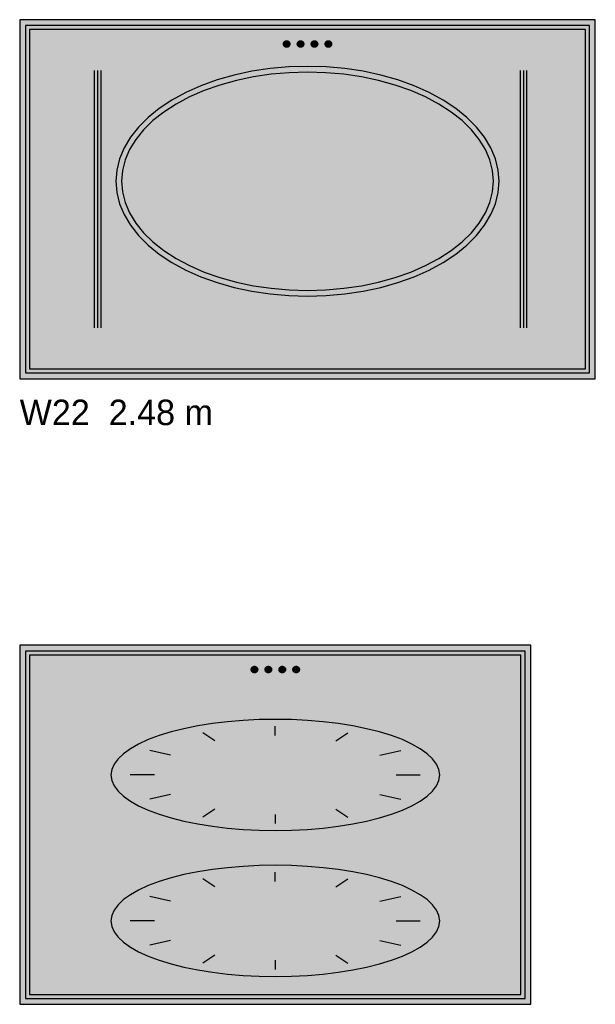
# Model space of a CAD drawing. Header units: metres. Extents: x 0 to 18.5, y -15.3 to 1.8.
# Tile 12 of 17: x 9.6 to 12.1, y -10.8 to -6.6. Entities that reach past the tile are written whole.
import ezdxf

# ---------------------------------------------------------------- set-up
doc = ezdxf.new("R2010")
doc.units = ezdxf.units.M

# ---------------------------------------------------------------- blocks, each defined once
blk = doc.blocks.new('NC_N1_ELEV_W22')
at = {"true_color": 0xf6f5ef}
h = blk.add_hatch(color=256, dxfattribs=at)
h.dxf.hatch_style = 1
h.paths.add_polyline_path([(2.484, 0), (2.484, 1.55), (0, 1.55), (0, 0)])
h = blk.add_hatch(color=256, dxfattribs=at)
h.dxf.hatch_style = 1
h.paths.add_polyline_path([(2.459, 0.025), (2.459, 1.525), (0.025, 1.525), (0.025, 0.025)])
at = {"true_color": 0xa38246}
h = blk.add_hatch(color=256, dxfattribs=at)
h.dxf.hatch_style = 1
h.paths.add_polyline_path([(1.166, 1.445), (1.1659, 1.4436), (1.1657, 1.4423), (1.1654, 1.4409), (1.1649, 1.4396), (1.1643, 1.4384), (1.1636, 1.4372), (1.1628, 1.4361), (1.1619, 1.4351), (1.1609, 1.4342), (1.1598, 1.4334), (1.1586, 1.4327), (1.1574, 1.4321), (1.1561, 1.4316), (1.1547, 1.4313), (1.1534, 1.4311), (1.152, 1.431), (1.1506, 1.4311), (1.1493, 1.4313), (1.1479, 1.4316), (1.1466, 1.4321), (1.1454, 1.4327), (1.1442, 1.4334), (1.1431, 1.4342), (1.1421, 1.4351), (1.1412, 1.4361), (1.1404, 1.4372), (1.1397, 1.4384), (1.1391, 1.4396), (1.1386, 1.4409), (1.1383, 1.4423), (1.1381, 1.4436), (1.138, 1.445), (1.1381, 1.4464), (1.1383, 1.4477), (1.1386, 1.4491), (1.1391, 1.4504), (1.1397, 1.4516), (1.1404, 1.4528), (1.1412, 1.4539), (1.1421, 1.4549), (1.1431, 1.4558), (1.1442, 1.4566), (1.1454, 1.4573), (1.1466, 1.4579), (1.1479, 1.4584), (1.1493, 1.4587), (1.1506, 1.4589), (1.152, 1.459), (1.1534, 1.4589), (1.1547, 1.4587), (1.1561, 1.4584), (1.1574, 1.4579), (1.1586, 1.4573), (1.1598, 1.4566), (1.1609, 1.4558), (1.1619, 1.4549), (1.1628, 1.4539), (1.1636, 1.4528), (1.1643, 1.4516), (1.1649, 1.4504), (1.1654, 1.4491), (1.1657, 1.4477), (1.1659, 1.4464)])
h = blk.add_hatch(color=256, dxfattribs=at)
h.dxf.hatch_style = 1
h.paths.add_polyline_path([(1.226, 1.445), (1.2259, 1.4436), (1.2257, 1.4423), (1.2254, 1.4409), (1.2249, 1.4396), (1.2243, 1.4384), (1.2236, 1.4372), (1.2228, 1.4361), (1.2219, 1.4351), (1.2209, 1.4342), (1.2198, 1.4334), (1.2186, 1.4327), (1.2174, 1.4321), (1.2161, 1.4316), (1.2147, 1.4313), (1.2134, 1.4311), (1.212, 1.431), (1.2106, 1.4311), (1.2093, 1.4313), (1.2079, 1.4316), (1.2066, 1.4321), (1.2054, 1.4327), (1.2042, 1.4334), (1.2031, 1.4342), (1.2021, 1.4351), (1.2012, 1.4361), (1.2004, 1.4372), (1.1997, 1.4384), (1.1991, 1.4396), (1.1986, 1.4409), (1.1983, 1.4423), (1.1981, 1.4436), (1.198, 1.445), (1.1981, 1.4464), (1.1983, 1.4477), (1.1986, 1.4491), (1.1991, 1.4504), (1.1997, 1.4516), (1.2004, 1.4528), (1.2012, 1.4539), (1.2021, 1.4549), (1.2031, 1.4558), (1.2042, 1.4566), (1.2054, 1.4573), (1.2066, 1.4579), (1.2079, 1.4584), (1.2093, 1.4587), (1.2106, 1.4589), (1.212, 1.459), (1.2134, 1.4589), (1.2147, 1.4587), (1.2161, 1.4584), (1.2174, 1.4579), (1.2186, 1.4573), (1.2198, 1.4566), (1.2209, 1.4558), (1.2219, 1.4549), (1.2228, 1.4539), (1.2236, 1.4528), (1.2243, 1.4516), (1.2249, 1.4504), (1.2254, 1.4491), (1.2257, 1.4477), (1.2259, 1.4464)])
h = blk.add_hatch(color=256, dxfattribs=at)
h.dxf.hatch_style = 1
h.paths.add_polyline_path([(1.286, 1.445), (1.2859, 1.4436), (1.2857, 1.4423), (1.2854, 1.4409), (1.2849, 1.4396), (1.2843, 1.4384), (1.2836, 1.4372), (1.2828, 1.4361), (1.2819, 1.4351), (1.2809, 1.4342), (1.2798, 1.4334), (1.2786, 1.4327), (1.2774, 1.4321), (1.2761, 1.4316), (1.2747, 1.4313), (1.2734, 1.4311), (1.272, 1.431), (1.2706, 1.4311), (1.2693, 1.4313), (1.2679, 1.4316), (1.2666, 1.4321), (1.2654, 1.4327), (1.2642, 1.4334), (1.2631, 1.4342), (1.2621, 1.4351), (1.2612, 1.4361), (1.2604, 1.4372), (1.2597, 1.4384), (1.2591, 1.4396), (1.2586, 1.4409), (1.2583, 1.4423), (1.2581, 1.4436), (1.258, 1.445), (1.2581, 1.4464), (1.2583, 1.4477), (1.2586, 1.4491), (1.2591, 1.4504), (1.2597, 1.4516), (1.2604, 1.4528), (1.2612, 1.4539), (1.2621, 1.4549), (1.2631, 1.4558), (1.2642, 1.4566), (1.2654, 1.4573), (1.2666, 1.4579), (1.2679, 1.4584), (1.2693, 1.4587), (1.2706, 1.4589), (1.272, 1.459), (1.2734, 1.4589), (1.2747, 1.4587), (1.2761, 1.4584), (1.2774, 1.4579), (1.2786, 1.4573), (1.2798, 1.4566), (1.2809, 1.4558), (1.2819, 1.4549), (1.2828, 1.4539), (1.2836, 1.4528), (1.2843, 1.4516), (1.2849, 1.4504), (1.2854, 1.4491), (1.2857, 1.4477), (1.2859, 1.4464)])
h = blk.add_hatch(color=256, dxfattribs=at)
h.dxf.hatch_style = 1
h.paths.add_polyline_path([(1.346, 1.445), (1.3459, 1.4436), (1.3457, 1.4423), (1.3454, 1.4409), (1.3449, 1.4396), (1.3443, 1.4384), (1.3436, 1.4372), (1.3428, 1.4361), (1.3419, 1.4351), (1.3409, 1.4342), (1.3398, 1.4334), (1.3386, 1.4327), (1.3374, 1.4321), (1.3361, 1.4316), (1.3347, 1.4313), (1.3334, 1.4311), (1.332, 1.431), (1.3306, 1.4311), (1.3293, 1.4313), (1.3279, 1.4316), (1.3266, 1.4321), (1.3254, 1.4327), (1.3242, 1.4334), (1.3231, 1.4342), (1.3221, 1.4351), (1.3212, 1.4361), (1.3204, 1.4372), (1.3197, 1.4384), (1.3191, 1.4396), (1.3186, 1.4409), (1.3183, 1.4423), (1.3181, 1.4436), (1.318, 1.445), (1.3181, 1.4464), (1.3183, 1.4477), (1.3186, 1.4491), (1.3191, 1.4504), (1.3197, 1.4516), (1.3204, 1.4528), (1.3212, 1.4539), (1.3221, 1.4549), (1.3231, 1.4558), (1.3242, 1.4566), (1.3254, 1.4573), (1.3266, 1.4579), (1.3279, 1.4584), (1.3293, 1.4587), (1.3306, 1.4589), (1.332, 1.459), (1.3334, 1.4589), (1.3347, 1.4587), (1.3361, 1.4584), (1.3374, 1.4579), (1.3386, 1.4573), (1.3398, 1.4566), (1.3409, 1.4558), (1.3419, 1.4549), (1.3428, 1.4539), (1.3436, 1.4528), (1.3443, 1.4516), (1.3449, 1.4504), (1.3454, 1.4491), (1.3457, 1.4477), (1.3459, 1.4464)])
at = {"true_color": 0xd2dee5}
h = blk.add_hatch(color=256, dxfattribs=at)
h.dxf.hatch_style = 1
h.paths.add_polyline_path([(2.0694, 0.8525), (2.0654, 0.9011), (2.0535, 0.9493), (2.0338, 0.9965), (2.0064, 1.0423), (1.9717, 1.0863), (1.93, 1.1281), (1.8816, 1.1672), (1.8271, 1.2032), (1.7669, 1.2359), (1.7017, 1.2649), (1.632, 1.2899), (1.5586, 1.3107), (1.4822, 1.3271), (1.4034, 1.339), (1.3231, 1.3461), (1.242, 1.3485), (1.1609, 1.3461), (1.0806, 1.339), (1.0018, 1.3271), (0.9254, 1.3107), (0.852, 1.2899), (0.7823, 1.2649), (0.7171, 1.2359), (0.6569, 1.2032), (0.6024, 1.1672), (0.554, 1.1281), (0.5123, 1.0863), (0.4776, 1.0423), (0.4502, 0.9965), (0.4305, 0.9493), (0.4186, 0.9011), (0.4146, 0.8525), (0.4186, 0.8039), (0.4305, 0.7557), (0.4502, 0.7085), (0.4776, 0.6627), (0.5123, 0.6187), (0.554, 0.5769), (0.6024, 0.5378), (0.6569, 0.5018), (0.7171, 0.4691), (0.7823, 0.4401), (0.852, 0.4151), (0.9254, 0.3943), (1.0018, 0.3779), (1.0806, 0.366), (1.1609, 0.3589), (1.242, 0.3565), (1.3231, 0.3589), (1.4034, 0.366), (1.4822, 0.3779), (1.5586, 0.3943), (1.632, 0.4151), (1.7017, 0.4401), (1.7669, 0.4691), (1.8271, 0.5018), (1.8816, 0.5378), (1.93, 0.5769), (1.9717, 0.6187), (2.0064, 0.6627), (2.0338, 0.7085), (2.0535, 0.7557), (2.0654, 0.8039)])
at = {"color": 0, "linetype": 'CONTINUOUS', "lineweight": -2, "true_color": 0xa38246}
for points in [[(2.484, 0), (2.484, 1.55), (0, 1.55), (0, 0)], [(2.459, 0.025), (2.459, 1.525), (0.025, 1.525), (0.025, 0.025)], [(2.441, 0.043), (2.441, 1.507), (0.043, 1.507), (0.043, 0.043)], [(2.0694, 0.8525), (2.0654, 0.9011), (2.0535, 0.9493), (2.0338, 0.9965), (2.0064, 1.0423), (1.9717, 1.0863), (1.93, 1.1281), (1.8816, 1.1672), (1.8271, 1.2032), (1.7669, 1.2359), (1.7017, 1.2649), (1.632, 1.2899), (1.5586, 1.3107), (1.4822, 1.3271), (1.4034, 1.339), (1.3231, 1.3461), (1.242, 1.3485), (1.1609, 1.3461), (1.0806, 1.339), (1.0018, 1.3271), (0.9254, 1.3107), (0.852, 1.2899), (0.7823, 1.2649), (0.7171, 1.2359), (0.6569, 1.2032), (0.6024, 1.1672), (0.554, 1.1281), (0.5123, 1.0863), (0.4776, 1.0423), (0.4502, 0.9965), (0.4305, 0.9493), (0.4186, 0.9011), (0.4146, 0.8525), (0.4186, 0.8039), (0.4305, 0.7557), (0.4502, 0.7085), (0.4776, 0.6627), (0.5123, 0.6187), (0.554, 0.5769), (0.6024, 0.5378), (0.6569, 0.5018), (0.7171, 0.4691), (0.7823, 0.4401), (0.852, 0.4151), (0.9254, 0.3943), (1.0018, 0.3779), (1.0806, 0.366), (1.1609, 0.3589), (1.242, 0.3565), (1.3231, 0.3589), (1.4034, 0.366), (1.4822, 0.3779), (1.5586, 0.3943), (1.632, 0.4151), (1.7017, 0.4401), (1.7669, 0.4691), (1.8271, 0.5018), (1.8816, 0.5378), (1.93, 0.5769), (1.9717, 0.6187), (2.0064, 0.6627), (2.0338, 0.7085), (2.0535, 0.7557), (2.0654, 0.8039)], [(2.0444, 0.8525), (2.0405, 0.8987), (2.029, 0.9444), (2.0098, 0.9892), (1.9833, 1.0327), (1.9497, 1.0745), (1.9092, 1.1142), (1.8623, 1.1513), (1.8094, 1.1855), (1.751, 1.2166), (1.6878, 1.2441), (1.6202, 1.2679), (1.5491, 1.2876), (1.4749, 1.3032), (1.3985, 1.3144), (1.3206, 1.3212), (1.242, 1.3235), (1.1634, 1.3212), (1.0855, 1.3144), (1.0091, 1.3032), (0.9349, 1.2876), (0.8638, 1.2679), (0.7962, 1.2441), (0.733, 1.2166), (0.6746, 1.1855), (0.6217, 1.1513), (0.5748, 1.1142), (0.5343, 1.0745), (0.5007, 1.0327), (0.4742, 0.9892), (0.455, 0.9444), (0.4435, 0.8987), (0.4396, 0.8525), (0.4435, 0.8063), (0.455, 0.7606), (0.4742, 0.7158), (0.5007, 0.6723), (0.5343, 0.6305), (0.5748, 0.5908), (0.6217, 0.5537), (0.6746, 0.5195), (0.733, 0.4884), (0.7962, 0.4609), (0.8638, 0.4371), (0.9349, 0.4174), (1.0091, 0.4018), (1.0855, 0.3906), (1.1634, 0.3838), (1.242, 0.3815), (1.3206, 0.3838), (1.3985, 0.3906), (1.4749, 0.4018), (1.5491, 0.4174), (1.6202, 0.4371), (1.6878, 0.4609), (1.751, 0.4884), (1.8094, 0.5195), (1.8623, 0.5537), (1.9092, 0.5908), (1.9497, 0.6305), (1.9833, 0.6723), (2.0098, 0.7158), (2.029, 0.7606), (2.0405, 0.8063)]]:
    blk.add_lwpolyline(points, close=True, dxfattribs=at)
at = {"color": 0, "linetype": 'CONTINUOUS', "lineweight": -2}
for points in [[(1.166, 1.445), (1.1659, 1.4436), (1.1657, 1.4423), (1.1654, 1.4409), (1.1649, 1.4396), (1.1643, 1.4384), (1.1636, 1.4372), (1.1628, 1.4361), (1.1619, 1.4351), (1.1609, 1.4342), (1.1598, 1.4334), (1.1586, 1.4327), (1.1574, 1.4321), (1.1561, 1.4316), (1.1547, 1.4313), (1.1534, 1.4311), (1.152, 1.431), (1.1506, 1.4311), (1.1493, 1.4313), (1.1479, 1.4316), (1.1466, 1.4321), (1.1454, 1.4327), (1.1442, 1.4334), (1.1431, 1.4342), (1.1421, 1.4351), (1.1412, 1.4361), (1.1404, 1.4372), (1.1397, 1.4384), (1.1391, 1.4396), (1.1386, 1.4409), (1.1383, 1.4423), (1.1381, 1.4436), (1.138, 1.445), (1.1381, 1.4464), (1.1383, 1.4477), (1.1386, 1.4491), (1.1391, 1.4504), (1.1397, 1.4516), (1.1404, 1.4528), (1.1412, 1.4539), (1.1421, 1.4549), (1.1431, 1.4558), (1.1442, 1.4566), (1.1454, 1.4573), (1.1466, 1.4579), (1.1479, 1.4584), (1.1493, 1.4587), (1.1506, 1.4589), (1.152, 1.459), (1.1534, 1.4589), (1.1547, 1.4587), (1.1561, 1.4584), (1.1574, 1.4579), (1.1586, 1.4573), (1.1598, 1.4566), (1.1609, 1.4558), (1.1619, 1.4549), (1.1628, 1.4539), (1.1636, 1.4528), (1.1643, 1.4516), (1.1649, 1.4504), (1.1654, 1.4491), (1.1657, 1.4477), (1.1659, 1.4464)], [(1.226, 1.445), (1.2259, 1.4436), (1.2257, 1.4423), (1.2254, 1.4409), (1.2249, 1.4396), (1.2243, 1.4384), (1.2236, 1.4372), (1.2228, 1.4361), (1.2219, 1.4351), (1.2209, 1.4342), (1.2198, 1.4334), (1.2186, 1.4327), (1.2174, 1.4321), (1.2161, 1.4316), (1.2147, 1.4313), (1.2134, 1.4311), (1.212, 1.431), (1.2106, 1.4311), (1.2093, 1.4313), (1.2079, 1.4316), (1.2066, 1.4321), (1.2054, 1.4327), (1.2042, 1.4334), (1.2031, 1.4342), (1.2021, 1.4351), (1.2012, 1.4361), (1.2004, 1.4372), (1.1997, 1.4384), (1.1991, 1.4396), (1.1986, 1.4409), (1.1983, 1.4423), (1.1981, 1.4436), (1.198, 1.445), (1.1981, 1.4464), (1.1983, 1.4477), (1.1986, 1.4491), (1.1991, 1.4504), (1.1997, 1.4516), (1.2004, 1.4528), (1.2012, 1.4539), (1.2021, 1.4549), (1.2031, 1.4558), (1.2042, 1.4566), (1.2054, 1.4573), (1.2066, 1.4579), (1.2079, 1.4584), (1.2093, 1.4587), (1.2106, 1.4589), (1.212, 1.459), (1.2134, 1.4589), (1.2147, 1.4587), (1.2161, 1.4584), (1.2174, 1.4579), (1.2186, 1.4573), (1.2198, 1.4566), (1.2209, 1.4558), (1.2219, 1.4549), (1.2228, 1.4539), (1.2236, 1.4528), (1.2243, 1.4516), (1.2249, 1.4504), (1.2254, 1.4491), (1.2257, 1.4477), (1.2259, 1.4464)], [(1.286, 1.445), (1.2859, 1.4436), (1.2857, 1.4423), (1.2854, 1.4409), (1.2849, 1.4396), (1.2843, 1.4384), (1.2836, 1.4372), (1.2828, 1.4361), (1.2819, 1.4351), (1.2809, 1.4342), (1.2798, 1.4334), (1.2786, 1.4327), (1.2774, 1.4321), (1.2761, 1.4316), (1.2747, 1.4313), (1.2734, 1.4311), (1.272, 1.431), (1.2706, 1.4311), (1.2693, 1.4313), (1.2679, 1.4316), (1.2666, 1.4321), (1.2654, 1.4327), (1.2642, 1.4334), (1.2631, 1.4342), (1.2621, 1.4351), (1.2612, 1.4361), (1.2604, 1.4372), (1.2597, 1.4384), (1.2591, 1.4396), (1.2586, 1.4409), (1.2583, 1.4423), (1.2581, 1.4436), (1.258, 1.445), (1.2581, 1.4464), (1.2583, 1.4477), (1.2586, 1.4491), (1.2591, 1.4504), (1.2597, 1.4516), (1.2604, 1.4528), (1.2612, 1.4539), (1.2621, 1.4549), (1.2631, 1.4558), (1.2642, 1.4566), (1.2654, 1.4573), (1.2666, 1.4579), (1.2679, 1.4584), (1.2693, 1.4587), (1.2706, 1.4589), (1.272, 1.459), (1.2734, 1.4589), (1.2747, 1.4587), (1.2761, 1.4584), (1.2774, 1.4579), (1.2786, 1.4573), (1.2798, 1.4566), (1.2809, 1.4558), (1.2819, 1.4549), (1.2828, 1.4539), (1.2836, 1.4528), (1.2843, 1.4516), (1.2849, 1.4504), (1.2854, 1.4491), (1.2857, 1.4477), (1.2859, 1.4464)], [(1.346, 1.445), (1.3459, 1.4436), (1.3457, 1.4423), (1.3454, 1.4409), (1.3449, 1.4396), (1.3443, 1.4384), (1.3436, 1.4372), (1.3428, 1.4361), (1.3419, 1.4351), (1.3409, 1.4342), (1.3398, 1.4334), (1.3386, 1.4327), (1.3374, 1.4321), (1.3361, 1.4316), (1.3347, 1.4313), (1.3334, 1.4311), (1.332, 1.431), (1.3306, 1.4311), (1.3293, 1.4313), (1.3279, 1.4316), (1.3266, 1.4321), (1.3254, 1.4327), (1.3242, 1.4334), (1.3231, 1.4342), (1.3221, 1.4351), (1.3212, 1.4361), (1.3204, 1.4372), (1.3197, 1.4384), (1.3191, 1.4396), (1.3186, 1.4409), (1.3183, 1.4423), (1.3181, 1.4436), (1.318, 1.445), (1.3181, 1.4464), (1.3183, 1.4477), (1.3186, 1.4491), (1.3191, 1.4504), (1.3197, 1.4516), (1.3204, 1.4528), (1.3212, 1.4539), (1.3221, 1.4549), (1.3231, 1.4558), (1.3242, 1.4566), (1.3254, 1.4573), (1.3266, 1.4579), (1.3279, 1.4584), (1.3293, 1.4587), (1.3306, 1.4589), (1.332, 1.459), (1.3334, 1.4589), (1.3347, 1.4587), (1.3361, 1.4584), (1.3374, 1.4579), (1.3386, 1.4573), (1.3398, 1.4566), (1.3409, 1.4558), (1.3419, 1.4549), (1.3428, 1.4539), (1.3436, 1.4528), (1.3443, 1.4516), (1.3449, 1.4504), (1.3454, 1.4491), (1.3457, 1.4477), (1.3459, 1.4464)]]:
    blk.add_lwpolyline(points, close=True, dxfattribs=at)
at = {"color": 0, "linetype": 'CONTINUOUS', "lineweight": -2, "true_color": 0xa38246}
for points in [[(0.3229, 0.22), (0.3229, 1.33)], [(0.3369, 0.22), (0.3369, 1.33)], [(0.3509, 0.22), (0.3509, 1.33)], [(2.1611, 0.22), (2.1611, 1.33)], [(2.1751, 0.22), (2.1751, 1.33)], [(2.1891, 0.22), (2.1891, 1.33)]]:
    blk.add_lwpolyline(points, dxfattribs=at)
blk = doc.blocks.new('NC_N1_ELEV_W28')
at = {"true_color": 0xf6f5ef}
h = blk.add_hatch(color=256, dxfattribs=at)
h.dxf.hatch_style = 1
h.paths.add_polyline_path([(2.2062, 0), (2.2062, 1.55), (0, 1.55), (0, 0)])
h = blk.add_hatch(color=256, dxfattribs=at)
h.dxf.hatch_style = 1
h.paths.add_polyline_path([(2.1812, 0.025), (2.1812, 1.525), (0.025, 1.525), (0.025, 0.025)])
at = {"true_color": 0xa38246}
h = blk.add_hatch(color=256, dxfattribs=at)
h.dxf.hatch_style = 1
h.paths.add_polyline_path([(1.0271, 1.445), (1.027, 1.4436), (1.0268, 1.4423), (1.0265, 1.4409), (1.026, 1.4396), (1.0254, 1.4384), (1.0247, 1.4372), (1.0239, 1.4361), (1.023, 1.4351), (1.022, 1.4342), (1.0209, 1.4334), (1.0197, 1.4327), (1.0184, 1.4321), (1.0172, 1.4316), (1.0158, 1.4313), (1.0145, 1.4311), (1.0131, 1.431), (1.0117, 1.4311), (1.0104, 1.4313), (1.009, 1.4316), (1.0077, 1.4321), (1.0065, 1.4327), (1.0053, 1.4334), (1.0042, 1.4342), (1.0032, 1.4351), (1.0023, 1.4361), (1.0014, 1.4372), (1.0007, 1.4384), (1.0002, 1.4396), (0.9997, 1.4409), (0.9994, 1.4423), (0.9992, 1.4436), (0.9991, 1.445), (0.9992, 1.4464), (0.9994, 1.4477), (0.9997, 1.4491), (1.0002, 1.4504), (1.0007, 1.4516), (1.0014, 1.4528), (1.0023, 1.4539), (1.0032, 1.4549), (1.0042, 1.4558), (1.0053, 1.4566), (1.0065, 1.4573), (1.0077, 1.4579), (1.009, 1.4584), (1.0104, 1.4587), (1.0117, 1.4589), (1.0131, 1.459), (1.0145, 1.4589), (1.0158, 1.4587), (1.0172, 1.4584), (1.0184, 1.4579), (1.0197, 1.4573), (1.0209, 1.4566), (1.022, 1.4558), (1.023, 1.4549), (1.0239, 1.4539), (1.0247, 1.4528), (1.0254, 1.4516), (1.026, 1.4504), (1.0265, 1.4491), (1.0268, 1.4477), (1.027, 1.4464)])
h = blk.add_hatch(color=256, dxfattribs=at)
h.dxf.hatch_style = 1
h.paths.add_polyline_path([(1.0871, 1.445), (1.087, 1.4436), (1.0868, 1.4423), (1.0865, 1.4409), (1.086, 1.4396), (1.0854, 1.4384), (1.0847, 1.4372), (1.0839, 1.4361), (1.083, 1.4351), (1.082, 1.4342), (1.0809, 1.4334), (1.0797, 1.4327), (1.0784, 1.4321), (1.0772, 1.4316), (1.0758, 1.4313), (1.0745, 1.4311), (1.0731, 1.431), (1.0717, 1.4311), (1.0704, 1.4313), (1.069, 1.4316), (1.0677, 1.4321), (1.0665, 1.4327), (1.0653, 1.4334), (1.0642, 1.4342), (1.0632, 1.4351), (1.0623, 1.4361), (1.0614, 1.4372), (1.0607, 1.4384), (1.0602, 1.4396), (1.0597, 1.4409), (1.0594, 1.4423), (1.0592, 1.4436), (1.0591, 1.445), (1.0592, 1.4464), (1.0594, 1.4477), (1.0597, 1.4491), (1.0602, 1.4504), (1.0607, 1.4516), (1.0614, 1.4528), (1.0623, 1.4539), (1.0632, 1.4549), (1.0642, 1.4558), (1.0653, 1.4566), (1.0665, 1.4573), (1.0677, 1.4579), (1.069, 1.4584), (1.0704, 1.4587), (1.0717, 1.4589), (1.0731, 1.459), (1.0745, 1.4589), (1.0758, 1.4587), (1.0772, 1.4584), (1.0784, 1.4579), (1.0797, 1.4573), (1.0809, 1.4566), (1.082, 1.4558), (1.083, 1.4549), (1.0839, 1.4539), (1.0847, 1.4528), (1.0854, 1.4516), (1.086, 1.4504), (1.0865, 1.4491), (1.0868, 1.4477), (1.087, 1.4464)])
h = blk.add_hatch(color=256, dxfattribs=at)
h.dxf.hatch_style = 1
h.paths.add_polyline_path([(1.1471, 1.445), (1.147, 1.4436), (1.1468, 1.4423), (1.1465, 1.4409), (1.146, 1.4396), (1.1454, 1.4384), (1.1447, 1.4372), (1.1439, 1.4361), (1.143, 1.4351), (1.142, 1.4342), (1.1409, 1.4334), (1.1397, 1.4327), (1.1384, 1.4321), (1.1372, 1.4316), (1.1358, 1.4313), (1.1345, 1.4311), (1.1331, 1.431), (1.1317, 1.4311), (1.1304, 1.4313), (1.129, 1.4316), (1.1277, 1.4321), (1.1265, 1.4327), (1.1253, 1.4334), (1.1242, 1.4342), (1.1232, 1.4351), (1.1223, 1.4361), (1.1214, 1.4372), (1.1207, 1.4384), (1.1202, 1.4396), (1.1197, 1.4409), (1.1194, 1.4423), (1.1192, 1.4436), (1.1191, 1.445), (1.1192, 1.4464), (1.1194, 1.4477), (1.1197, 1.4491), (1.1202, 1.4504), (1.1207, 1.4516), (1.1214, 1.4528), (1.1223, 1.4539), (1.1232, 1.4549), (1.1242, 1.4558), (1.1253, 1.4566), (1.1265, 1.4573), (1.1277, 1.4579), (1.129, 1.4584), (1.1304, 1.4587), (1.1317, 1.4589), (1.1331, 1.459), (1.1345, 1.4589), (1.1358, 1.4587), (1.1372, 1.4584), (1.1384, 1.4579), (1.1397, 1.4573), (1.1409, 1.4566), (1.142, 1.4558), (1.143, 1.4549), (1.1439, 1.4539), (1.1447, 1.4528), (1.1454, 1.4516), (1.146, 1.4504), (1.1465, 1.4491), (1.1468, 1.4477), (1.147, 1.4464)])
h = blk.add_hatch(color=256, dxfattribs=at)
h.dxf.hatch_style = 1
h.paths.add_polyline_path([(1.2071, 1.445), (1.207, 1.4436), (1.2068, 1.4423), (1.2065, 1.4409), (1.206, 1.4396), (1.2054, 1.4384), (1.2047, 1.4372), (1.2039, 1.4361), (1.203, 1.4351), (1.202, 1.4342), (1.2009, 1.4334), (1.1997, 1.4327), (1.1984, 1.4321), (1.1972, 1.4316), (1.1958, 1.4313), (1.1945, 1.4311), (1.1931, 1.431), (1.1917, 1.4311), (1.1904, 1.4313), (1.189, 1.4316), (1.1877, 1.4321), (1.1865, 1.4327), (1.1853, 1.4334), (1.1842, 1.4342), (1.1832, 1.4351), (1.1823, 1.4361), (1.1814, 1.4372), (1.1807, 1.4384), (1.1802, 1.4396), (1.1797, 1.4409), (1.1794, 1.4423), (1.1792, 1.4436), (1.1791, 1.445), (1.1792, 1.4464), (1.1794, 1.4477), (1.1797, 1.4491), (1.1802, 1.4504), (1.1807, 1.4516), (1.1814, 1.4528), (1.1823, 1.4539), (1.1832, 1.4549), (1.1842, 1.4558), (1.1853, 1.4566), (1.1865, 1.4573), (1.1877, 1.4579), (1.189, 1.4584), (1.1904, 1.4587), (1.1917, 1.4589), (1.1931, 1.459), (1.1945, 1.4589), (1.1958, 1.4587), (1.1972, 1.4584), (1.1984, 1.4579), (1.1997, 1.4573), (1.2009, 1.4566), (1.202, 1.4558), (1.203, 1.4549), (1.2039, 1.4539), (1.2047, 1.4528), (1.2054, 1.4516), (1.206, 1.4504), (1.2065, 1.4491), (1.2068, 1.4477), (1.207, 1.4464)])
at = {"true_color": 0xdde0e6}
h = blk.add_hatch(color=256, dxfattribs=at)
h.dxf.hatch_style = 1
h.paths.add_polyline_path([(1.8124, 0.99), (1.809, 1.0135), (1.7988, 1.0368), (1.7818, 1.0597), (1.7584, 1.0818), (1.7286, 1.1031), (1.6928, 1.1233), (1.6514, 1.1423), (1.6046, 1.1597), (1.5531, 1.1755), (1.4972, 1.1896), (1.4374, 1.2017), (1.3745, 1.2117), (1.309, 1.2197), (1.2415, 1.2254), (1.1726, 1.2288), (1.1031, 1.23), (1.0336, 1.2288), (0.9647, 1.2254), (0.8972, 1.2197), (0.8317, 1.2117), (0.7687, 1.2017), (0.709, 1.1896), (0.6531, 1.1755), (0.6015, 1.1597), (0.5548, 1.1423), (0.5133, 1.1233), (0.4775, 1.1031), (0.4478, 1.0818), (0.4243, 1.0597), (0.4074, 1.0368), (0.3972, 1.0135), (0.3938, 0.99), (0.3972, 0.9665), (0.4074, 0.9432), (0.4243, 0.9203), (0.4478, 0.8982), (0.4775, 0.8769), (0.5133, 0.8567), (0.5548, 0.8377), (0.6015, 0.8203), (0.6531, 0.8045), (0.709, 0.7904), (0.7687, 0.7783), (0.8317, 0.7683), (0.8972, 0.7603), (0.9647, 0.7546), (1.0336, 0.7512), (1.1031, 0.75), (1.1726, 0.7512), (1.2415, 0.7546), (1.309, 0.7603), (1.3745, 0.7683), (1.4374, 0.7783), (1.4972, 0.7904), (1.5531, 0.8045), (1.6046, 0.8203), (1.6514, 0.8377), (1.6928, 0.8567), (1.7286, 0.8769), (1.7584, 0.8982), (1.7818, 0.9203), (1.7988, 0.9432), (1.809, 0.9665)])
at = {"true_color": 0xd4e0e6}
h = blk.add_hatch(color=256, dxfattribs=at)
h.dxf.hatch_style = 1
h.paths.add_polyline_path([(1.8124, 0.36), (1.809, 0.3835), (1.7988, 0.4068), (1.7818, 0.4297), (1.7584, 0.4518), (1.7286, 0.4731), (1.6928, 0.4933), (1.6514, 0.5123), (1.6046, 0.5297), (1.5531, 0.5455), (1.4972, 0.5596), (1.4374, 0.5717), (1.3745, 0.5817), (1.309, 0.5897), (1.2415, 0.5954), (1.1726, 0.5988), (1.1031, 0.6), (1.0336, 0.5988), (0.9647, 0.5954), (0.8972, 0.5897), (0.8317, 0.5817), (0.7687, 0.5717), (0.709, 0.5596), (0.6531, 0.5455), (0.6015, 0.5297), (0.5548, 0.5123), (0.5133, 0.4933), (0.4775, 0.4731), (0.4478, 0.4518), (0.4243, 0.4297), (0.4074, 0.4068), (0.3972, 0.3835), (0.3938, 0.36), (0.3972, 0.3365), (0.4074, 0.3132), (0.4243, 0.2903), (0.4478, 0.2682), (0.4775, 0.2469), (0.5133, 0.2267), (0.5548, 0.2077), (0.6015, 0.1903), (0.6531, 0.1745), (0.709, 0.1604), (0.7687, 0.1483), (0.8317, 0.1383), (0.8972, 0.1303), (0.9647, 0.1246), (1.0336, 0.1212), (1.1031, 0.12), (1.1726, 0.1212), (1.2415, 0.1246), (1.309, 0.1303), (1.3745, 0.1383), (1.4374, 0.1483), (1.4972, 0.1604), (1.5531, 0.1745), (1.6046, 0.1903), (1.6514, 0.2077), (1.6928, 0.2267), (1.7286, 0.2469), (1.7584, 0.2682), (1.7818, 0.2903), (1.7988, 0.3132), (1.809, 0.3365)])
at = {"color": 0, "linetype": 'CONTINUOUS', "lineweight": -2, "true_color": 0xa38246}
for points in [[(2.2062, 0), (2.2062, 1.55), (0, 1.55), (0, 0)], [(2.1812, 0.025), (2.1812, 1.525), (0.025, 1.525), (0.025, 0.025)], [(2.1632, 0.043), (2.1632, 1.507), (0.043, 1.507), (0.043, 0.043)], [(1.8124, 0.99), (1.809, 1.0135), (1.7988, 1.0368), (1.7818, 1.0597), (1.7584, 1.0818), (1.7286, 1.1031), (1.6928, 1.1233), (1.6514, 1.1423), (1.6046, 1.1597), (1.5531, 1.1755), (1.4972, 1.1896), (1.4374, 1.2017), (1.3745, 1.2117), (1.309, 1.2197), (1.2415, 1.2254), (1.1726, 1.2288), (1.1031, 1.23), (1.0336, 1.2288), (0.9647, 1.2254), (0.8972, 1.2197), (0.8317, 1.2117), (0.7687, 1.2017), (0.709, 1.1896), (0.6531, 1.1755), (0.6015, 1.1597), (0.5548, 1.1423), (0.5133, 1.1233), (0.4775, 1.1031), (0.4478, 1.0818), (0.4243, 1.0597), (0.4074, 1.0368), (0.3972, 1.0135), (0.3938, 0.99), (0.3972, 0.9665), (0.4074, 0.9432), (0.4243, 0.9203), (0.4478, 0.8982), (0.4775, 0.8769), (0.5133, 0.8567), (0.5548, 0.8377), (0.6015, 0.8203), (0.6531, 0.8045), (0.709, 0.7904), (0.7687, 0.7783), (0.8317, 0.7683), (0.8972, 0.7603), (0.9647, 0.7546), (1.0336, 0.7512), (1.1031, 0.75), (1.1726, 0.7512), (1.2415, 0.7546), (1.309, 0.7603), (1.3745, 0.7683), (1.4374, 0.7783), (1.4972, 0.7904), (1.5531, 0.8045), (1.6046, 0.8203), (1.6514, 0.8377), (1.6928, 0.8567), (1.7286, 0.8769), (1.7584, 0.8982), (1.7818, 0.9203), (1.7988, 0.9432), (1.809, 0.9665)], [(1.8124, 0.36), (1.809, 0.3835), (1.7988, 0.4068), (1.7818, 0.4297), (1.7584, 0.4518), (1.7286, 0.4731), (1.6928, 0.4933), (1.6514, 0.5123), (1.6046, 0.5297), (1.5531, 0.5455), (1.4972, 0.5596), (1.4374, 0.5717), (1.3745, 0.5817), (1.309, 0.5897), (1.2415, 0.5954), (1.1726, 0.5988), (1.1031, 0.6), (1.0336, 0.5988), (0.9647, 0.5954), (0.8972, 0.5897), (0.8317, 0.5817), (0.7687, 0.5717), (0.709, 0.5596), (0.6531, 0.5455), (0.6015, 0.5297), (0.5548, 0.5123), (0.5133, 0.4933), (0.4775, 0.4731), (0.4478, 0.4518), (0.4243, 0.4297), (0.4074, 0.4068), (0.3972, 0.3835), (0.3938, 0.36), (0.3972, 0.3365), (0.4074, 0.3132), (0.4243, 0.2903), (0.4478, 0.2682), (0.4775, 0.2469), (0.5133, 0.2267), (0.5548, 0.2077), (0.6015, 0.1903), (0.6531, 0.1745), (0.709, 0.1604), (0.7687, 0.1483), (0.8317, 0.1383), (0.8972, 0.1303), (0.9647, 0.1246), (1.0336, 0.1212), (1.1031, 0.12), (1.1726, 0.1212), (1.2415, 0.1246), (1.309, 0.1303), (1.3745, 0.1383), (1.4374, 0.1483), (1.4972, 0.1604), (1.5531, 0.1745), (1.6046, 0.1903), (1.6514, 0.2077), (1.6928, 0.2267), (1.7286, 0.2469), (1.7584, 0.2682), (1.7818, 0.2903), (1.7988, 0.3132), (1.809, 0.3365)]]:
    blk.add_lwpolyline(points, close=True, dxfattribs=at)
at = {"color": 0, "linetype": 'CONTINUOUS', "lineweight": -2}
for points in [[(1.0271, 1.445), (1.027, 1.4436), (1.0268, 1.4423), (1.0265, 1.4409), (1.026, 1.4396), (1.0254, 1.4384), (1.0247, 1.4372), (1.0239, 1.4361), (1.023, 1.4351), (1.022, 1.4342), (1.0209, 1.4334), (1.0197, 1.4327), (1.0184, 1.4321), (1.0172, 1.4316), (1.0158, 1.4313), (1.0145, 1.4311), (1.0131, 1.431), (1.0117, 1.4311), (1.0104, 1.4313), (1.009, 1.4316), (1.0077, 1.4321), (1.0065, 1.4327), (1.0053, 1.4334), (1.0042, 1.4342), (1.0032, 1.4351), (1.0023, 1.4361), (1.0014, 1.4372), (1.0007, 1.4384), (1.0002, 1.4396), (0.9997, 1.4409), (0.9994, 1.4423), (0.9992, 1.4436), (0.9991, 1.445), (0.9992, 1.4464), (0.9994, 1.4477), (0.9997, 1.4491), (1.0002, 1.4504), (1.0007, 1.4516), (1.0014, 1.4528), (1.0023, 1.4539), (1.0032, 1.4549), (1.0042, 1.4558), (1.0053, 1.4566), (1.0065, 1.4573), (1.0077, 1.4579), (1.009, 1.4584), (1.0104, 1.4587), (1.0117, 1.4589), (1.0131, 1.459), (1.0145, 1.4589), (1.0158, 1.4587), (1.0172, 1.4584), (1.0184, 1.4579), (1.0197, 1.4573), (1.0209, 1.4566), (1.022, 1.4558), (1.023, 1.4549), (1.0239, 1.4539), (1.0247, 1.4528), (1.0254, 1.4516), (1.026, 1.4504), (1.0265, 1.4491), (1.0268, 1.4477), (1.027, 1.4464)], [(1.0871, 1.445), (1.087, 1.4436), (1.0868, 1.4423), (1.0865, 1.4409), (1.086, 1.4396), (1.0854, 1.4384), (1.0847, 1.4372), (1.0839, 1.4361), (1.083, 1.4351), (1.082, 1.4342), (1.0809, 1.4334), (1.0797, 1.4327), (1.0784, 1.4321), (1.0772, 1.4316), (1.0758, 1.4313), (1.0745, 1.4311), (1.0731, 1.431), (1.0717, 1.4311), (1.0704, 1.4313), (1.069, 1.4316), (1.0677, 1.4321), (1.0665, 1.4327), (1.0653, 1.4334), (1.0642, 1.4342), (1.0632, 1.4351), (1.0623, 1.4361), (1.0614, 1.4372), (1.0607, 1.4384), (1.0602, 1.4396), (1.0597, 1.4409), (1.0594, 1.4423), (1.0592, 1.4436), (1.0591, 1.445), (1.0592, 1.4464), (1.0594, 1.4477), (1.0597, 1.4491), (1.0602, 1.4504), (1.0607, 1.4516), (1.0614, 1.4528), (1.0623, 1.4539), (1.0632, 1.4549), (1.0642, 1.4558), (1.0653, 1.4566), (1.0665, 1.4573), (1.0677, 1.4579), (1.069, 1.4584), (1.0704, 1.4587), (1.0717, 1.4589), (1.0731, 1.459), (1.0745, 1.4589), (1.0758, 1.4587), (1.0772, 1.4584), (1.0784, 1.4579), (1.0797, 1.4573), (1.0809, 1.4566), (1.082, 1.4558), (1.083, 1.4549), (1.0839, 1.4539), (1.0847, 1.4528), (1.0854, 1.4516), (1.086, 1.4504), (1.0865, 1.4491), (1.0868, 1.4477), (1.087, 1.4464)], [(1.1471, 1.445), (1.147, 1.4436), (1.1468, 1.4423), (1.1465, 1.4409), (1.146, 1.4396), (1.1454, 1.4384), (1.1447, 1.4372), (1.1439, 1.4361), (1.143, 1.4351), (1.142, 1.4342), (1.1409, 1.4334), (1.1397, 1.4327), (1.1384, 1.4321), (1.1372, 1.4316), (1.1358, 1.4313), (1.1345, 1.4311), (1.1331, 1.431), (1.1317, 1.4311), (1.1304, 1.4313), (1.129, 1.4316), (1.1277, 1.4321), (1.1265, 1.4327), (1.1253, 1.4334), (1.1242, 1.4342), (1.1232, 1.4351), (1.1223, 1.4361), (1.1214, 1.4372), (1.1207, 1.4384), (1.1202, 1.4396), (1.1197, 1.4409), (1.1194, 1.4423), (1.1192, 1.4436), (1.1191, 1.445), (1.1192, 1.4464), (1.1194, 1.4477), (1.1197, 1.4491), (1.1202, 1.4504), (1.1207, 1.4516), (1.1214, 1.4528), (1.1223, 1.4539), (1.1232, 1.4549), (1.1242, 1.4558), (1.1253, 1.4566), (1.1265, 1.4573), (1.1277, 1.4579), (1.129, 1.4584), (1.1304, 1.4587), (1.1317, 1.4589), (1.1331, 1.459), (1.1345, 1.4589), (1.1358, 1.4587), (1.1372, 1.4584), (1.1384, 1.4579), (1.1397, 1.4573), (1.1409, 1.4566), (1.142, 1.4558), (1.143, 1.4549), (1.1439, 1.4539), (1.1447, 1.4528), (1.1454, 1.4516), (1.146, 1.4504), (1.1465, 1.4491), (1.1468, 1.4477), (1.147, 1.4464)], [(1.2071, 1.445), (1.207, 1.4436), (1.2068, 1.4423), (1.2065, 1.4409), (1.206, 1.4396), (1.2054, 1.4384), (1.2047, 1.4372), (1.2039, 1.4361), (1.203, 1.4351), (1.202, 1.4342), (1.2009, 1.4334), (1.1997, 1.4327), (1.1984, 1.4321), (1.1972, 1.4316), (1.1958, 1.4313), (1.1945, 1.4311), (1.1931, 1.431), (1.1917, 1.4311), (1.1904, 1.4313), (1.189, 1.4316), (1.1877, 1.4321), (1.1865, 1.4327), (1.1853, 1.4334), (1.1842, 1.4342), (1.1832, 1.4351), (1.1823, 1.4361), (1.1814, 1.4372), (1.1807, 1.4384), (1.1802, 1.4396), (1.1797, 1.4409), (1.1794, 1.4423), (1.1792, 1.4436), (1.1791, 1.445), (1.1792, 1.4464), (1.1794, 1.4477), (1.1797, 1.4491), (1.1802, 1.4504), (1.1807, 1.4516), (1.1814, 1.4528), (1.1823, 1.4539), (1.1832, 1.4549), (1.1842, 1.4558), (1.1853, 1.4566), (1.1865, 1.4573), (1.1877, 1.4579), (1.189, 1.4584), (1.1904, 1.4587), (1.1917, 1.4589), (1.1931, 1.459), (1.1945, 1.4589), (1.1958, 1.4587), (1.1972, 1.4584), (1.1984, 1.4579), (1.1997, 1.4573), (1.2009, 1.4566), (1.202, 1.4558), (1.203, 1.4549), (1.2039, 1.4539), (1.2047, 1.4528), (1.2054, 1.4516), (1.206, 1.4504), (1.2065, 1.4491), (1.2068, 1.4477), (1.207, 1.4464)]]:
    blk.add_lwpolyline(points, close=True, dxfattribs=at)
at = {"color": 0, "linetype": 'CONTINUOUS', "lineweight": -2, "true_color": 0xa38246}
for points in [[(1.1031, 1.16), (1.1031, 1.2)], [(0.8423, 1.1372), (0.7902, 1.1719)], [(1.3639, 1.1372), (1.416, 1.1719)], [(0.6514, 1.075), (0.5611, 1.095)], [(1.5548, 1.075), (1.6451, 1.095)], [(0.5815, 0.99), (0.4772, 0.99)], [(1.6246, 0.99), (1.7289, 0.99)], [(1.6246, 0.99), (1.7289, 0.99)], [(0.6514, 0.905), (0.5611, 0.885)], [(1.5548, 0.905), (1.6451, 0.885)], [(0.8423, 0.8428), (0.7902, 0.8081)], [(1.1031, 0.82), (1.1031, 0.78)], [(1.3639, 0.8428), (1.416, 0.8081)], [(1.1031, 0.53), (1.1031, 0.57)], [(0.8423, 0.5072), (0.7902, 0.5419)], [(1.3639, 0.5072), (1.416, 0.5419)], [(0.6514, 0.445), (0.5611, 0.465)], [(1.5548, 0.445), (1.6451, 0.465)], [(0.5815, 0.36), (0.4772, 0.36)], [(1.6246, 0.36), (1.7289, 0.36)], [(1.6246, 0.36), (1.7289, 0.36)], [(0.6514, 0.275), (0.5611, 0.255)], [(1.5548, 0.275), (1.6451, 0.255)], [(0.8423, 0.2128), (0.7902, 0.1781)], [(1.3639, 0.2128), (1.416, 0.1781)], [(1.1031, 0.19), (1.1031, 0.15)]]:
    blk.add_lwpolyline(points, dxfattribs=at)

msp = doc.modelspace()

# ---------------------------------------------------------------- block references
for name, p in [('NC_N1_ELEV_W22', (9.6, -8.1)), ('NC_N1_ELEV_W28', (9.6, -10.8))]:
    msp.add_blockref(name, p)

# ---------------------------------------------------------------- texts
at = {"color": 0}
msp.add_text('W22  2.48 m', height=0.11, dxfattribs=at).set_placement((9.6, -8.3))

doc.saveas('drawing.dxf')
